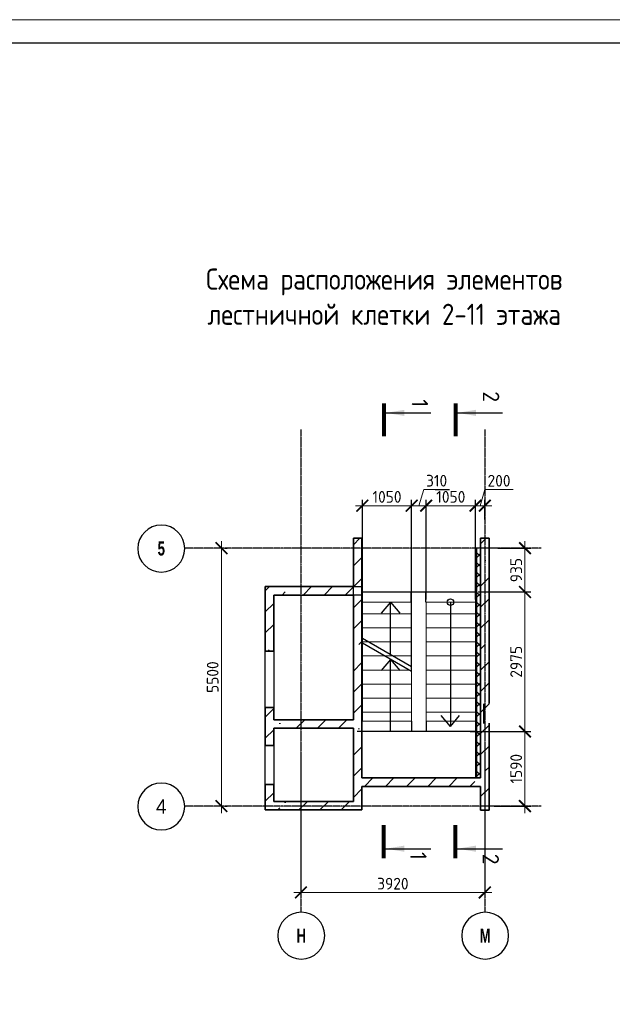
# Model space of a CAD drawing. Header units: millimetres. Extents: x 259029 to 2494469, y -731578 to -57567.
# Tile 17 of 253: x 331613 to 344246, y -638978 to -617978. Entities that reach past the tile are written whole.
import ezdxf
from ezdxf.enums import TextEntityAlignment as Align

# ---------------------------------------------------------------- set-up
doc = ezdxf.new("R2010")
doc.units = ezdxf.units.MM
doc.linetypes.add('______5', pattern=[1100, 800, -100, 100, -100])
doc.linetypes.add('Б-1.1 оси$0$Б-1.1 Оси$0$GOST2.303 5', pattern=[24, 20, -1.5, 1, -1.5])
doc.layers.get('Defpoints').update_dxf_attribs({"color": 140})
for name, color, linetype, lineweight in [('A_021_ПЕРЕГОРОДКА', 7, 'Continuous', 25), ('RAZMER', 100, 'Continuous', 15), ('Standard', 7, 'Continuous', 25), ('Общий01', 7, 'Continuous', 13), ('ОСИ', 151, 'Б-1.1 оси$0$Б-1.1 Оси$0$GOST2.303 5', 9), ('РАЗРЕЗЫ', 10, 'Continuous', 60), ('Символы 0.20', 1, 'Continuous', 20), ('Символы 0.20 @ 100', 1, 'Continuous', 20), ('Стена_ бетон несущ.', 253, 'Continuous', 70), ('Текст', 41, 'Continuous', 30), ('ТОНКИЕ', 7, 'Continuous', 9)]:
    doc.layers.add(name, color=color, linetype=linetype, lineweight=lineweight)
doc.layers.add('ТОЛСТЫЕ_ОСНОВНЫЕ', color=6, linetype='Continuous')
doc.styles.add('Century Gothic', font='GOTHIC.TTF')
doc.styles.add('ГОСТ', font='GOST_Common.ttf')
doc.dimstyles.new('ГОСТ', dxfattribs={"dimscale": 0, "dimtxt": 2.5, "dimasz": 2.5, "dimexe": 1.25, "dimexo": 0.625, "dimtad": 1, "dimdec": 0, "dimtxsty": 'ГОСТ', "dimblk": 'ARCHTICK', "dimcen": 2.5, "dimdle": 1.5, "dimclrd": 256, "dimclre": 256, "dimclrt": 256, "dimadec": 0, "dimazin": 0, "dimtfac": 1, "dimtdec": 0, "dimtmove": 1, "dimatfit": 3, "dimfxl": 2, "dimtfill": 1, "dimlwd": 0, "dimarcsym": 0})
pattern_1 = [(45, (-330523.6, -209122.75), (-449.0128, 449.0128), []), (45, (-330074.6, -209122.75), (-449.0128, 449.0128), [793.75, -158.75, 0, -158.75])]

# ---------------------------------------------------------------- blocks, each defined once
blk = doc.blocks.new('*U27')
at = {"layer": 'ТОЛСТЫЕ_ОСНОВНЫЕ', "color": 6}
blk.add_lwpolyline([(20, 5), (886, 5), (886, 415), (20, 415)], close=True, dxfattribs=at)
at = {"layer": 'ТОНКИЕ'}
blk.add_lwpolyline([(0, 0), (891, 0), (891, 420), (0, 420)], close=True, dxfattribs=at)
blk = doc.blocks.new('NSY101')
at = {"color": 0, "linetype": 'ByBlock', "lineweight": -2}
blk.add_circle((0, 0), 50, dxfattribs=at)
blk = doc.blocks.new('_ArchTick')
at = {"color": 0, "linetype": 'ByBlock', "const_width": 0.15}
blk.add_lwpolyline([(-0.5, -0.5), (0.5, 0.5)], dxfattribs=at)
blk = doc.blocks.new('*D329')
at = {"layer": 'Defpoints', "color": 0, "lineweight": -2, "transparency": 16777216}
for p in [(337608, -633592), (341528, -633592), (337608, -636592)]:
    blk.add_point(p, dxfattribs=at)
at = {"layer": 'RAZMER', "lineweight": -2, "transparency": 16777216}
for p, q in [((337608, -633655), (337608, -636717)), ((341528, -633655), (341528, -636717))]:
    blk.add_line(p, q, dxfattribs=at)
at = {"layer": 'RAZMER', "lineweight": 0, "transparency": 16777216}
blk.add_line((341678, -636592), (337458, -636592), dxfattribs=at)
at = {"layer": 'RAZMER', "lineweight": 0, "transparency": 16777216, "xscale": 250, "yscale": 250, "zscale": 250, "rotation": 180}
blk.add_blockref('_ArchTick', (337608, -636592), dxfattribs=at)
at = {"layer": 'RAZMER', "lineweight": 0, "transparency": 16777216, "xscale": 250, "yscale": 250, "zscale": 250}
blk.add_blockref('_ArchTick', (341528, -636592), dxfattribs=at)
at = {"layer": 'RAZMER', "transparency": 16777216, "insert": (339568, -636405), "char_height": 250, "width": 583.33, "attachment_point": 5, "style": 'ГОСТ', "bg_fill": 3, "box_fill_scale": 1.1, "bg_fill_color": 256, "bg_fill_true_color": 13158600, "bg_fill_transparency": 0}
blk.add_mtext('3920', dxfattribs=at)
blk = doc.blocks.new('*D330')
at = {"layer": 'Defpoints', "color": 0, "lineweight": -2, "transparency": 16777216}
for p in [(335914, -629250), (335914, -629250), (335914, -634750)]:
    blk.add_point(p, dxfattribs=at)
at = {"layer": 'RAZMER', "lineweight": 0, "transparency": 16777216}
blk.add_line((335914, -634900), (335914, -629100), dxfattribs=at)
at = {"layer": 'RAZMER', "lineweight": -2, "transparency": 16777216}
for p, q in [((335977, -629250), (336039, -629250)), ((335977, -634750), (336039, -634750))]:
    blk.add_line(p, q, dxfattribs=at)
at = {"layer": 'RAZMER', "lineweight": 0, "transparency": 16777216, "xscale": 250, "yscale": 250, "zscale": 250}
for p, rotation in [((335914, -629250), 90), ((335914, -634750), 270)]:
    blk.add_blockref('_ArchTick', p, dxfattribs=dict(at, rotation=rotation))
at = {"layer": 'RAZMER', "transparency": 16777216, "insert": (335727, -632000), "char_height": 250, "width": 458, "attachment_point": 5, "rotation": 90, "style": 'ГОСТ', "bg_fill": 3, "box_fill_scale": 1.1, "bg_fill_color": 256, "bg_fill_true_color": 13158600, "bg_fill_transparency": 0}
blk.add_mtext('5500', dxfattribs=at)
blk = doc.blocks.new('*U29')
at = {"layer": 'Символы 0.20', "linetype": 'Continuous', "lineweight": 25}
for p, q in [((-5, 0.35), (-5, 10.05)), ((87.95, 0.35), (87.95, 10.05))]:
    blk.add_line(p, q, dxfattribs=at)
at = {"layer": 'Символы 0.20', "linetype": 'Continuous', "lineweight": 80}
for p, q in [((-7, 0), (0, 0)), ((89.95, 0), (82.95, 0))]:
    blk.add_line(p, q, dxfattribs=at)
at = {"layer": 'Символы 0.20', "linetype": 'Continuous', "lineweight": 25}
for points in [[(-5, 0.46), (-4.35, 4.36), (-5.65, 4.36)], [(87.95, 0.46), (87.29, 4.39), (88.61, 4.39)]]:
    blk.add_solid(points, dxfattribs=at)
at = {"layer": 'Символы 0.20', "style": 'ГОСТ'}
blk.add_attdef('1', text='', height=3.5, dxfattribs=at).set_placement((-6, 7.7), align=Align.MIDDLE_CENTER)
blk.add_attdef('2', text='', height=3.5, dxfattribs=at).set_placement((90.33, 7.38), align=Align.MIDDLE_RIGHT)
blk = doc.blocks.new('*U30')
at = {"layer": 'Символы 0.20', "linetype": 'Continuous', "lineweight": 25}
for p, q in [((-5, 0.35), (-5, 10.05)), ((87.95, 0.35), (87.95, 10.05))]:
    blk.add_line(p, q, dxfattribs=at)
at = {"layer": 'Символы 0.20', "linetype": 'Continuous', "lineweight": 80}
for p, q in [((-7, 0), (0, 0)), ((89.95, 0), (82.95, 0))]:
    blk.add_line(p, q, dxfattribs=at)
at = {"layer": 'Символы 0.20', "linetype": 'Continuous', "lineweight": 25}
for points in [[(-5, 0.46), (-4.35, 4.36), (-5.65, 4.36)], [(87.95, 0.46), (87.29, 4.39), (88.61, 4.39)]]:
    blk.add_solid(points, dxfattribs=at)
at = {"layer": 'Символы 0.20', "style": 'ГОСТ'}
blk.add_attdef('1', text='', height=3.5, dxfattribs=at).set_placement((-8.45, 7.61), align=Align.MIDDLE_CENTER)
blk.add_attdef('2', text='', height=3.5, dxfattribs=at).set_placement((91.31, 7.53), align=Align.MIDDLE_RIGHT)
blk = doc.blocks.new('лм')
at = {"layer": 'RAZMER', "color": 0}
for p, q in [((644816, -427025), (644816, -425975)), ((645116, -427025), (645116, -425975)), ((645416, -427025), (645416, -425975)), ((645716, -427025), (645716, -425975)), ((646016, -427025), (646016, -425975)), ((646316, -427025), (646316, -425975)), ((646616, -427025), (646616, -425975)), ((646916, -427025), (646916, -425975))]:
    blk.add_line(p, q, dxfattribs=at)
blk.add_lwpolyline([(644571, -425975), (647107, -425975), (647107, -427025), (644571, -427025)], close=True, dxfattribs=at)
blk = doc.blocks.new('*D340')
at = {"layer": 'Defpoints', "color": 0, "lineweight": -2, "transparency": 16777216}
for p in [(340278, -628343), (340278, -630403), (341328, -630403)]:
    blk.add_point(p, dxfattribs=at)
at = {"layer": 'РАЗРЕЗЫ', "lineweight": -2, "transparency": 16777216}
for p, q in [((340278, -630341), (340278, -628218)), ((341328, -630341), (341328, -628218))]:
    blk.add_line(p, q, dxfattribs=at)
at = {"layer": 'РАЗРЕЗЫ', "lineweight": 0, "transparency": 16777216}
blk.add_line((341478, -628343), (340128, -628343), dxfattribs=at)
at = {"layer": 'РАЗРЕЗЫ', "lineweight": 0, "transparency": 16777216, "xscale": 250, "yscale": 250, "zscale": 250, "rotation": 180}
blk.add_blockref('_ArchTick', (340278, -628343), dxfattribs=at)
at = {"layer": 'РАЗРЕЗЫ', "lineweight": 0, "transparency": 16777216, "xscale": 250, "yscale": 250, "zscale": 250}
blk.add_blockref('_ArchTick', (341328, -628343), dxfattribs=at)
at = {"layer": 'РАЗРЕЗЫ', "lineweight": -2, "transparency": 16777216, "insert": (340803, -628155), "char_height": 250, "attachment_point": 5, "style": 'ГОСТ', "bg_fill": 3, "box_fill_scale": 1.1, "bg_fill_color": 256, "bg_fill_true_color": 13158600, "bg_fill_transparency": 0}
blk.add_mtext('1050', dxfattribs=at)
blk = doc.blocks.new('*D341')
at = {"layer": 'Defpoints', "color": 0, "lineweight": -2, "transparency": 16777216}
for p in [(339968, -628343), (340278, -630403), (339968, -631883)]:
    blk.add_point(p, dxfattribs=at)
at = {"layer": 'РАЗРЕЗЫ', "lineweight": 0, "transparency": 16777216}
for p, q in [((340123, -628343), (340226, -627999)), ((340226, -627999), (340776, -627999)), ((340428, -628343), (339818, -628343))]:
    blk.add_line(p, q, dxfattribs=at)
at = {"layer": 'РАЗРЕЗЫ', "lineweight": -2, "transparency": 16777216}
for p, q in [((339968, -631820), (339968, -628218)), ((340278, -630341), (340278, -628218))]:
    blk.add_line(p, q, dxfattribs=at)
at = {"layer": 'РАЗРЕЗЫ', "lineweight": 0, "transparency": 16777216, "xscale": 250, "yscale": 250, "zscale": 250, "rotation": 180}
blk.add_blockref('_ArchTick', (339968, -628343), dxfattribs=at)
at = {"layer": 'РАЗРЕЗЫ', "lineweight": 0, "transparency": 16777216, "xscale": 250, "yscale": 250, "zscale": 250}
blk.add_blockref('_ArchTick', (340278, -628343), dxfattribs=at)
at = {"layer": 'РАЗРЕЗЫ', "lineweight": -2, "transparency": 16777216, "insert": (340501, -627811), "char_height": 250, "attachment_point": 5, "style": 'ГОСТ', "bg_fill": 3, "box_fill_scale": 1.1, "bg_fill_color": 256, "bg_fill_true_color": 13158600, "bg_fill_transparency": 0}
blk.add_mtext('310', dxfattribs=at)
blk = doc.blocks.new('*D342')
at = {"layer": 'Defpoints', "color": 0, "lineweight": -2, "transparency": 16777216}
for p in [(338918, -628343), (338918, -631275), (339968, -631883)]:
    blk.add_point(p, dxfattribs=at)
at = {"layer": 'РАЗРЕЗЫ', "lineweight": -2, "transparency": 16777216}
for p, q in [((338918, -631213), (338918, -628218)), ((339968, -631820), (339968, -628218))]:
    blk.add_line(p, q, dxfattribs=at)
at = {"layer": 'РАЗРЕЗЫ', "lineweight": 0, "transparency": 16777216}
blk.add_line((340118, -628343), (338768, -628343), dxfattribs=at)
at = {"layer": 'РАЗРЕЗЫ', "lineweight": 0, "transparency": 16777216, "xscale": 250, "yscale": 250, "zscale": 250, "rotation": 180}
blk.add_blockref('_ArchTick', (338918, -628343), dxfattribs=at)
at = {"layer": 'РАЗРЕЗЫ', "lineweight": 0, "transparency": 16777216, "xscale": 250, "yscale": 250, "zscale": 250}
blk.add_blockref('_ArchTick', (339968, -628343), dxfattribs=at)
at = {"layer": 'РАЗРЕЗЫ', "lineweight": -2, "transparency": 16777216, "insert": (339443, -628155), "char_height": 250, "attachment_point": 5, "style": 'ГОСТ', "bg_fill": 3, "box_fill_scale": 1.1, "bg_fill_color": 256, "bg_fill_true_color": 13158600, "bg_fill_transparency": 0}
blk.add_mtext('1050', dxfattribs=at)
blk = doc.blocks.new('*D343')
at = {"layer": 'Defpoints', "color": 0, "lineweight": -2, "transparency": 16777216}
for p in [(341743, -629250), (341327, -630184), (342384, -630184)]:
    blk.add_point(p, dxfattribs=at)
at = {"layer": 'РАЗРЕЗЫ', "lineweight": 0, "transparency": 16777216}
blk.add_line((342384, -629100), (342384, -630334), dxfattribs=at)
at = {"layer": 'РАЗРЕЗЫ', "lineweight": -2, "transparency": 16777216}
for p, q in [((341806, -629250), (342509, -629250)), ((341389, -630184), (342509, -630184))]:
    blk.add_line(p, q, dxfattribs=at)
at = {"layer": 'РАЗРЕЗЫ', "lineweight": 0, "transparency": 16777216, "xscale": 250, "yscale": 250, "zscale": 250}
for p, rotation in [((342384, -629250), 90), ((342384, -630184), 270)]:
    blk.add_blockref('_ArchTick', p, dxfattribs=dict(at, rotation=rotation))
at = {"layer": 'РАЗРЕЗЫ', "lineweight": -2, "transparency": 16777216, "insert": (342197, -629717), "char_height": 250, "attachment_point": 5, "rotation": 90, "style": 'ГОСТ', "bg_fill": 3, "box_fill_scale": 1.1, "bg_fill_color": 256, "bg_fill_true_color": 13158600, "bg_fill_transparency": 0}
blk.add_mtext('935', dxfattribs=at)
blk = doc.blocks.new('*D344')
at = {"layer": 'Defpoints', "color": 0, "lineweight": -2, "transparency": 16777216}
for p in [(341327, -630184), (341153, -633159), (342384, -633159)]:
    blk.add_point(p, dxfattribs=at)
at = {"layer": 'РАЗРЕЗЫ', "lineweight": -2, "transparency": 16777216}
for p, q in [((341389, -630184), (342509, -630184)), ((341215, -633159), (342509, -633159))]:
    blk.add_line(p, q, dxfattribs=at)
at = {"layer": 'РАЗРЕЗЫ', "lineweight": 0, "transparency": 16777216}
blk.add_line((342384, -630034), (342384, -633309), dxfattribs=at)
at = {"layer": 'РАЗРЕЗЫ', "lineweight": 0, "transparency": 16777216, "xscale": 250, "yscale": 250, "zscale": 250}
for p, rotation in [((342384, -630184), 90), ((342384, -633159), 270)]:
    blk.add_blockref('_ArchTick', p, dxfattribs=dict(at, rotation=rotation))
at = {"layer": 'РАЗРЕЗЫ', "lineweight": -2, "transparency": 16777216, "insert": (342197, -631672), "char_height": 250, "attachment_point": 5, "rotation": 90, "style": 'ГОСТ', "bg_fill": 3, "box_fill_scale": 1.1, "bg_fill_color": 256, "bg_fill_true_color": 13158600, "bg_fill_transparency": 0}
blk.add_mtext('2975', dxfattribs=at)
blk = doc.blocks.new('*D345')
at = {"layer": 'Defpoints', "color": 0, "lineweight": -2, "transparency": 16777216}
for p in [(341153, -633159), (341661, -634750), (342384, -634750)]:
    blk.add_point(p, dxfattribs=at)
at = {"layer": 'РАЗРЕЗЫ', "lineweight": 0, "transparency": 16777216}
blk.add_line((342384, -633009), (342384, -634900), dxfattribs=at)
at = {"layer": 'РАЗРЕЗЫ', "lineweight": -2, "transparency": 16777216}
for p, q in [((341215, -633159), (342509, -633159)), ((341724, -634750), (342509, -634750))]:
    blk.add_line(p, q, dxfattribs=at)
at = {"layer": 'РАЗРЕЗЫ', "lineweight": 0, "transparency": 16777216, "xscale": 250, "yscale": 250, "zscale": 250}
for p, rotation in [((342384, -633159), 90), ((342384, -634750), 270)]:
    blk.add_blockref('_ArchTick', p, dxfattribs=dict(at, rotation=rotation))
at = {"layer": 'РАЗРЕЗЫ', "lineweight": -2, "transparency": 16777216, "insert": (342197, -633954), "char_height": 250, "attachment_point": 5, "rotation": 90, "style": 'ГОСТ', "bg_fill": 3, "box_fill_scale": 1.1, "bg_fill_color": 256, "bg_fill_true_color": 13158600, "bg_fill_transparency": 0}
blk.add_mtext('1590', dxfattribs=at)
blk = doc.blocks.new('*D346')
at = {"layer": 'Defpoints', "color": 0, "lineweight": -2, "transparency": 16777216}
for p in [(341528, -628343), (341528, -628697), (341328, -630403)]:
    blk.add_point(p, dxfattribs=at)
at = {"layer": 'РАЗРЕЗЫ', "lineweight": 0, "transparency": 16777216}
for p, q in [((341428, -628343), (341531, -627999)), ((341531, -627999), (342131, -627999)), ((341178, -628343), (341678, -628343))]:
    blk.add_line(p, q, dxfattribs=at)
at = {"layer": 'РАЗРЕЗЫ', "lineweight": -2, "transparency": 16777216}
for p, q in [((341328, -630341), (341328, -628218)), ((341528, -628635), (341528, -628218))]:
    blk.add_line(p, q, dxfattribs=at)
at = {"layer": 'РАЗРЕЗЫ', "lineweight": 0, "transparency": 16777216, "xscale": 250, "yscale": 250, "zscale": 250, "rotation": 180}
blk.add_blockref('_ArchTick', (341328, -628343), dxfattribs=at)
at = {"layer": 'РАЗРЕЗЫ', "lineweight": 0, "transparency": 16777216, "xscale": 250, "yscale": 250, "zscale": 250}
blk.add_blockref('_ArchTick', (341528, -628343), dxfattribs=at)
at = {"layer": 'РАЗРЕЗЫ', "lineweight": -2, "transparency": 16777216, "insert": (341831, -627811), "char_height": 250, "attachment_point": 5, "style": 'ГОСТ', "bg_fill": 3, "box_fill_scale": 1.1, "bg_fill_color": 256, "bg_fill_true_color": 13158600, "bg_fill_transparency": 0}
blk.add_mtext('200', dxfattribs=at)

msp = doc.modelspace()

# ---------------------------------------------------------------- hatches: boundary and pattern name
at = {"layer": 'Общий01', "linetype": 'Continuous', "lineweight": 13}
h = msp.add_hatch(dxfattribs=at)
h.set_pattern_fill('__________6', scale=100, style=0, pattern_type=2)
h.set_pattern_definition([(45, (167564.7, -651776.36), (-106.06602, 106.06602), []), (135, (167564.7, -651776.36), (-106.06602, -106.06602), [])])
h.paths.add_polyline_path([(341357.8, -629239.5), (341357.8, -634149.5), (341437.8, -634149.5), (341437.8, -629239.5)], flags=0)
at = {"layer": 'Стена_ бетон несущ.', "linetype": 'Continuous', "lineweight": 0}
h = msp.add_hatch(dxfattribs=at)
h.set_pattern_fill('ANSI35', scale=100, style=0)
h.set_pattern_definition(pattern_1)
h.paths.add_polyline_path([(338727.8, -634829.5), (338727.8, -629039.5), (338907.8, -629039.5), (338907.8, -634829.5)])
h = msp.add_hatch(dxfattribs=at)
h.set_pattern_fill('ANSI35', scale=100, style=0)
h.set_pattern_definition(pattern_1)
h.paths.add_polyline_path([(341437.8, -634839.5), (341437.8, -629039.5), (341617.8, -629039.5), (341617.8, -632559.5), (341617.5, -632559.5), (341617.5, -632639.5), (341617.8, -632639.5), (341617.8, -634839.5)])
h = msp.add_hatch(dxfattribs=at)
h.set_pattern_fill('ANSI35', scale=100, style=0)
h.set_pattern_definition(pattern_1)
h.paths.add_polyline_path([(338727.8, -630249.5), (336847.8, -630249.5), (336847.8, -630069.5), (338727.8, -630069.5)])
h = msp.add_hatch(dxfattribs=at)
h.set_pattern_fill('ANSI35', scale=100, style=0)
h.set_pattern_definition(pattern_1)
h.paths.add_polyline_path([(337027.8, -630249.5), (337027.8, -631449.5), (336847.8, -631449.5), (336847.8, -630249.5)])
h = msp.add_hatch(dxfattribs=at)
h.set_pattern_fill('ANSI35', scale=100, style=0)
h.set_pattern_definition(pattern_1)
h.paths.add_polyline_path([(336847.8, -633459.5), (336847.8, -632649.5), (337027.8, -632649.5), (337027.8, -633459.5)])
h = msp.add_hatch(dxfattribs=at)
h.set_pattern_fill('ANSI35', scale=100, style=0)
h.set_pattern_definition(pattern_1)
h.paths.add_polyline_path([(338727.8, -633089.5), (337027.8, -633089.5), (337027.8, -632909.5), (338727.8, -632909.5)])
h = msp.add_hatch(dxfattribs=at)
h.set_pattern_fill('ANSI35', scale=100, style=0)
h.set_pattern_definition(pattern_1)
h.paths.add_polyline_path([(341437.8, -634329.5), (338907.8, -634329.5), (338907.8, -634149.5), (341437.8, -634149.5)])
h = msp.add_hatch(dxfattribs=at)
h.set_pattern_fill('ANSI35', scale=100, style=0)
h.set_pattern_definition(pattern_1)
h.paths.add_polyline_path([(337027.8, -634289.5), (337027.8, -634829.5), (336847.8, -634829.5), (336847.8, -634289.5)])
h = msp.add_hatch(dxfattribs=at)
h.set_pattern_fill('ANSI35', scale=100, style=0)
h.set_pattern_definition(pattern_1)
h.paths.add_polyline_path([(338727.8, -634829.5), (337027.8, -634829.5), (337027.8, -634649.5), (338727.8, -634649.5)])

# ---------------------------------------------------------------- linework, layer by layer
at = {"layer": 'A_021_ПЕРЕГОРОДКА', "color": 7, "linetype": 'Continuous', "lineweight": 25}
for p, q in [((336847.8, -632649.5), (336847.8, -631449.5)), ((337027.8, -631449.5), (337027.8, -632649.5)), ((336847.8, -634289.5), (336847.8, -633459.5)), ((337027.8, -633459.5), (337027.8, -634289.5))]:
    msp.add_line(p, q, dxfattribs=at)
at = {"layer": 'RAZMER', "color": 0}
msp.add_line((341337.8, -629239.5), (341437.8, -629239.5), dxfattribs=at)
at = {"layer": 'Standard', "color": 7, "linetype": 'Continuous', "lineweight": 25}
for p, q in [((338727.8, -630249.5), (338727.8, -630069.5)), ((338727.8, -630069.5), (338907.8, -630069.5)), ((338907.8, -630249.5), (338727.8, -630249.5)), ((341507.9, -632649.5), (341507.9, -632569.5)), ((341507.9, -632569.5), (341508.1, -632569.5)), ((341508.1, -632649.5), (341507.9, -632649.5)), ((341508.1, -632569.5), (341508.1, -632649.5)), ((341437.8, -634839.5), (341617.8, -634839.5))]:
    msp.add_line(p, q, dxfattribs=at)
at = {"layer": 'Общий01', "color": 7, "linetype": 'Continuous', "lineweight": 25}
for p, q in [((341337.8, -634149.5), (341337.8, -629239.5)), ((341357.8, -634149.5), (341357.8, -629239.5)), ((339517.9, -630403), (339321.9, -630636.7)), ((339517.9, -631523), (339517.9, -630403)), ((339517.9, -630403), (339714, -630636.7)), ((340794.1, -630403), (340794.1, -633054.2)), ((339967.9, -631782.8), (338917.9, -631176.6)), ((339967.9, -631882.8), (338917.9, -631276.6)), ((339517.9, -631623), (339321.9, -631856.6)), ((339517.9, -633159.5), (339517.9, -631623)), ((339517.9, -631623), (339714, -631856.6)), ((340794.1, -633054.2), (340598.1, -632820.6)), ((340794.1, -633054.2), (340990.2, -632820.6))]:
    msp.add_line(p, q, dxfattribs=at)
msp.add_circle((340794.1, -630403), 70, dxfattribs=at)
at = {"layer": 'ОСИ', "color": 16, "linetype": '______5', "lineweight": 25, "ltscale": 0.05}
for p, q in [((337607.8, -626717.8), (337607.8, -637015.2)), ((341527.8, -626717.8), (341527.8, -637015.2)), ((342728, -629249.5), (335130.7, -629249.5))]:
    msp.add_line(p, q, dxfattribs=at)
at = {"layer": 'РАЗРЕЗЫ', "color": 2, "lineweight": -2}
for p, q in [((339967.9, -632939.4), (339967.9, -633159.5)), ((340277.6, -632939.4), (340277.6, -633159.5))]:
    msp.add_line(p, q, dxfattribs=at)
at = {"layer": 'Стена_ бетон несущ.', "color": 7, "linetype": 'Continuous', "lineweight": 35}
for p, q in [((338727.8, -630069.5), (338727.8, -629039.5)), ((338727.8, -629039.5), (338907.8, -629039.5)), ((338907.8, -629039.5), (338907.8, -629239.5)), ((341437.8, -634149.5), (341437.8, -629039.5)), ((341437.8, -629039.5), (341617.8, -629039.5)), ((341617.8, -629039.5), (341617.8, -632559.5)), ((338907.8, -629239.5), (338907.8, -634149.5)), ((336847.8, -630249.5), (336847.8, -630069.5)), ((336847.8, -630069.5), (338727.8, -630069.5)), ((336847.8, -630739.5), (336847.8, -630249.5)), ((338727.8, -630249.5), (337027.8, -630249.5)), ((337027.8, -630249.5), (337027.8, -631449.5)), ((338727.8, -632909.5), (338727.8, -630249.5)), ((336847.8, -631449.5), (336847.8, -630739.5)), ((336847.8, -631449.5), (337027.8, -631449.5)), ((337027.8, -632649.5), (336847.8, -632649.5)), ((336847.8, -633459.5), (336847.8, -632649.5)), ((337027.8, -632649.5), (337027.8, -632909.5)), ((341508.1, -632649.5), (341508.1, -632989.5)), ((337027.8, -632909.5), (338727.8, -632909.5)), ((338727.8, -633089.5), (337027.8, -633089.5)), ((337027.8, -633089.5), (337027.8, -633459.5)), ((338727.8, -634649.5), (338727.8, -633089.5)), ((341617.8, -632979.5), (341617.8, -634839.5)), ((336847.8, -633459.5), (337027.8, -633459.5)), ((338907.8, -634149.5), (341437.8, -634149.5)), ((337027.8, -634289.5), (336847.8, -634289.5)), ((336847.8, -634829.5), (336847.8, -634289.5)), ((337027.8, -634289.5), (337027.8, -634649.5)), ((341237.8, -634329.5), (338907.8, -634329.5)), ((338907.8, -634329.5), (338907.8, -634829.5)), ((341117.8, -634329.5), (339917.8, -634329.5)), ((341437.8, -634329.5), (341237.8, -634329.5)), ((341437.8, -634839.5), (341437.8, -634329.5)), ((337027.8, -634829.5), (336847.8, -634829.5)), ((337027.8, -634649.5), (338727.8, -634649.5)), ((338727.8, -634829.5), (337027.8, -634829.5)), ((338907.8, -634829.5), (338727.8, -634829.5)), ((341617.8, -634839.5), (341437.8, -634839.5))]:
    msp.add_line(p, q, dxfattribs=at)
at = {"layer": 'Стена_ бетон несущ.', "color": 9, "linetype": 'Continuous', "lineweight": 25}
for p, q in [((338727.8, -629039.5), (338727.8, -629239.5)), ((341437.8, -629039.5), (341437.8, -629239.5)), ((341617.8, -629239.5), (341617.8, -629039.5))]:
    msp.add_line(p, q, dxfattribs=at)

# ---------------------------------------------------------------- block references
at = {"xscale": 100, "yscale": 100, "zscale": 100}
msp.add_blockref('*U27', (316337.4, -659978), dxfattribs=at)
at = {"layer": 'RAZMER', "color": 0, "rotation": 270}
msp.add_blockref('лм', (767302.9, 14167.7), dxfattribs=at)
at = {"layer": 'ОСИ', "color": 16, "linetype": 'Continuous', "lineweight": 25, "xscale": -10, "yscale": 10, "zscale": 10}
for p in [(334630.8, -629258.5), (334630.8, -634758.5), (337615.5, -637513.9), (341535.5, -637513.9)]:
    msp.add_blockref('NSY101', p, dxfattribs=at)

# ---------------------------------------------------------------- texts
at = {"layer": 'ОСИ', "color": 16, "linetype": 'Continuous', "lineweight": 25, "char_height": 300, "attachment_point": 5, "style": 'Century Gothic'}
for s, insert, width in [('{\\fCentury Gothic|b1|i0|c204|p34;\\W0.7;5}', (334630.8, -629258.5), 425), ('{\\fCentury Gothic|b1|i0|c204|p34;\\W0.7;Н}', (337615.5, -637513.9), 575), ('{\\fCentury Gothic|b1|i0|c204|p34;\\W0.7;М}', (341535.5, -637513.9), 575)]:
    msp.add_mtext(s, dxfattribs=dict(at, insert=insert, width=width))
at = {"layer": 'ОСИ', "color": 16, "linetype": 'Continuous', "lineweight": 25, "insert": (334630.8, -634758.5), "char_height": 300, "attachment_point": 5, "style": 'Century Gothic'}
msp.add_mtext('4', dxfattribs=at)
at = {"layer": 'Текст', "ltscale": 6, "insert": (339384.4, -623286), "char_height": 450, "width": 9466.585, "attachment_point": 2, "style": 'ГОСТ'}
msp.add_mtext('{\\W0.9;Схема расположения элементов лестничной клетки 2-11 этажа}', dxfattribs=at)

# ---------------------------------------------------------------- next in the draw order: dimensions: what is measured, and where the dimension line sits
at = {"layer": 'RAZMER', "color": 0}
dim = msp.add_linear_dim(base=(337607.8, -636592.3), p1=(341527.8, -633592.3), p2=(337607.8, -633592.3), angle=180, dimstyle='ГОСТ', override={"dimscale": 100, "dimtix": 0, "dimtofl": 1, "dimtmove": 1, "dimatfit": 3}, dxfattribs=at)
dim.commit()
dim.dimension.update_dxf_attribs({"geometry": '*D329', "text_midpoint": (339567.8, -636404.8)})

# ---------------------------------------------------------------- next in the draw order: linework, layer by layer
at = {"layer": 'ОСИ', "color": 16, "linetype": '______5', "lineweight": 25, "ltscale": 0.05}
msp.add_line((342728, -634749.5), (335130.7, -634749.5), dxfattribs=at)

# ---------------------------------------------------------------- next in the draw order: block references
at = {"layer": 'Символы 0.20 @ 100', "xscale": 100, "yscale": 100, "zscale": 100, "rotation": 270}
for name, p, values in [('*U30', (340901.1, -626863.8, 330), {'1': '2', '2': '2'}), ('*U29', (339374.6, -626863.8, 330), {'1': '1 ', '2': '1'})]:
    msp.add_blockref(name, p, dxfattribs=at).add_auto_attribs(values)

# ---------------------------------------------------------------- next in the draw order: dimensions: what is measured, and where the dimension line sits
at = {"layer": 'RAZMER', "color": 0}
dim = msp.add_linear_dim(base=(335914.5, -629249.5), p1=(335914.5, -634749.5), p2=(335914.5, -629249.5), angle=90, dimstyle='ГОСТ', override={"dimscale": 100, "dimtix": 0, "dimtofl": 1, "dimtmove": 1, "dimatfit": 3}, dxfattribs=at)
dim.commit()
dim.dimension.update_dxf_attribs({"geometry": '*D330', "text_midpoint": (335727, -631999.5)})
at = {"layer": 'РАЗРЕЗЫ', "color": 0, "lineweight": -2}
dim = msp.add_linear_dim(base=(340277.6, -628342.6), p1=(341327.9, -630403), p2=(340277.6, -630403), dimstyle='ГОСТ', override={"dimscale": 100, "dimtix": 0, "dimtofl": 1, "dimtmove": 1, "dimatfit": 3}, dxfattribs=at)
dim.commit()
dim.dimension.update_dxf_attribs({"geometry": '*D340', "text_midpoint": (340802.8, -628155.1)})

# ---------------------------------------------------------------- next in the draw order: dimensions: what is measured, and where the dimension line sits
dim = msp.add_linear_dim(base=(339967.9, -628342.6), p1=(340277.6, -630403), p2=(339967.9, -631882.8), dimstyle='ГОСТ', override={"dimscale": 100, "dimtix": 0, "dimtofl": 1, "dimtmove": 1, "dimatfit": 3}, dxfattribs=at)
dim.commit()
dim.dimension.update_dxf_attribs({"geometry": '*D341', "text_midpoint": (340288.4, -627811.3)})
dim = msp.add_linear_dim(base=(342384.2, -630184.3), p1=(341743, -629249.5), p2=(341326.6, -630184.3), angle=90, dimstyle='ГОСТ', override={"dimscale": 100, "dimtix": 0, "dimtofl": 1, "dimtmove": 1, "dimatfit": 3}, dxfattribs=at)
dim.commit()
dim.dimension.update_dxf_attribs({"geometry": '*D343', "text_midpoint": (342196.7, -629716.9)})

# ---------------------------------------------------------------- next in the draw order: linework, layer by layer
at = {"layer": 'РАЗРЕЗЫ', "color": 2, "lineweight": -2}
msp.add_line((340267.8, -630403), (340267.8, -630184.3), dxfattribs=at)

# ---------------------------------------------------------------- next in the draw order: dimensions: what is measured, and where the dimension line sits
at = {"layer": 'РАЗРЕЗЫ', "color": 0, "lineweight": -2}
dim = msp.add_linear_dim(base=(338917.6, -628342.6), p1=(339967.9, -631882.8), p2=(338917.6, -631275.4), dimstyle='ГОСТ', override={"dimscale": 100, "dimtix": 0, "dimtofl": 1, "dimtmove": 1, "dimatfit": 3}, dxfattribs=at)
dim.commit()
dim.dimension.update_dxf_attribs({"geometry": '*D342', "text_midpoint": (339442.8, -628155.1)})
dim = msp.add_linear_dim(base=(342384.2, -633159.5), p1=(341326.6, -630184.3), p2=(341152.7, -633159.5), angle=90, dimstyle='ГОСТ', override={"dimscale": 100, "dimtix": 0, "dimtofl": 1, "dimtmove": 1, "dimatfit": 3}, dxfattribs=at)
dim.commit()
dim.dimension.update_dxf_attribs({"geometry": '*D344', "text_midpoint": (342196.7, -631671.9)})

# ---------------------------------------------------------------- next in the draw order: linework, layer by layer
at = {"layer": 'РАЗРЕЗЫ', "color": 2, "lineweight": -2}
msp.add_line((339958.1, -630403), (339958.1, -630184.3), dxfattribs=at)
at = {"layer": 'РАЗРЕЗЫ', "color": 3, "lineweight": -2}
msp.add_lwpolyline([(341327.9, -630184.3), (338907.8, -630184.3)], dxfattribs=at)

# ---------------------------------------------------------------- next in the draw order: block references
at = {"layer": 'RAZMER', "color": 0, "xscale": -1, "rotation": 90}
msp.add_blockref('лм', (-87057.4, 14167.7), dxfattribs=at)

# ---------------------------------------------------------------- next in the draw order: dimensions: what is measured, and where the dimension line sits
at = {"layer": 'РАЗРЕЗЫ', "color": 0, "lineweight": -2}
dim = msp.add_linear_dim(base=(342384.2, -634749.5), p1=(341152.7, -633159.5), p2=(341661.1, -634749.5), angle=90, dimstyle='ГОСТ', override={"dimscale": 100, "dimtix": 0, "dimtofl": 1, "dimtmove": 1, "dimatfit": 3}, dxfattribs=at)
dim.commit()
dim.dimension.update_dxf_attribs({"geometry": '*D345', "text_midpoint": (342196.7, -633954.5)})

# ---------------------------------------------------------------- next in the draw order: linework, layer by layer
at = {"layer": 'РАЗРЕЗЫ', "color": 3, "lineweight": -2}
msp.add_lwpolyline([(341337.9, -633159.5), (338807.9, -633159.5)], dxfattribs=at)

# ---------------------------------------------------------------- next in the draw order: dimensions: what is measured, and where the dimension line sits
at = {"layer": 'РАЗРЕЗЫ', "color": 2, "lineweight": -2}
dim = msp.add_linear_dim(base=(341527.8, -628342.6), p1=(341327.9, -630403), p2=(341527.8, -628697), dimstyle='ГОСТ', override={"dimscale": 100}, dxfattribs=at)
dim.commit()
dim.dimension.update_dxf_attribs({"geometry": '*D346', "text_midpoint": (341593.5, -627811.3)})

doc.saveas('drawing.dxf')
